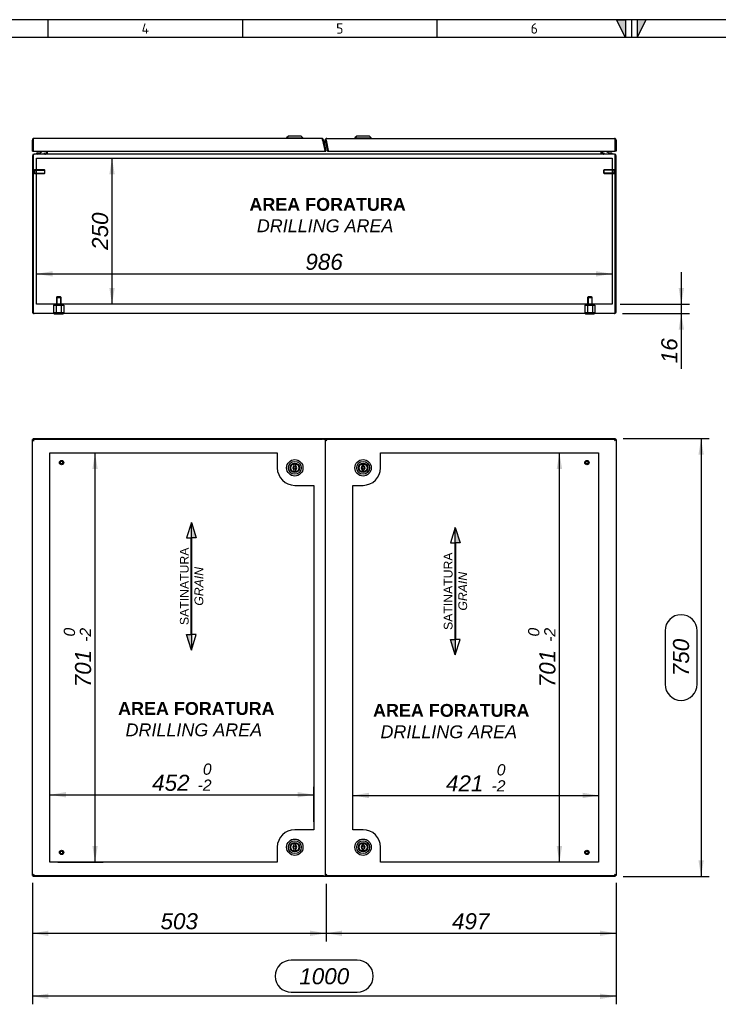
# Model space of a CAD drawing. Extents: x 6 to 412, y 11 to 288.
# Tile 3 of 4: x 104 to 224, y 119 to 288. Entities that reach past the tile are written whole.
import ezdxf
from ezdxf.enums import TextEntityAlignment as Align
from ezdxf.lldxf.tags import DXFTag

# ---------------------------------------------------------------- set-up
doc = ezdxf.new("R2010")
doc.units = 0
doc.layers.get('0').update_dxf_attribs({"linetype": 'CONTINUOUS'})
for name, color, linetype in [('_TRANSLATION', 7, 'CONTINUOUS'), ('AE00121_01', 7, 'CONTINUOUS'), ('AE00417_01', 7, 'CONTINUOUS'), ('AE00907_02', 7, 'CONTINUOUS'), ('AE00989_10', 7, 'CONTINUOUS'), ('C0000000', 7, 'CONTINUOUS'), ('C0000000_01', 7, 'CONTINUOUS'), ('C0000000_04', 7, 'CONTINUOUS'), ('C0000000_05', 7, 'CONTINUOUS'), ('C0000000_46', 7, 'CONTINUOUS'), ('C0000000_85', 7, 'CONTINUOUS'), ('C0000000_86', 7, 'CONTINUOUS'), ('DEFAULT', 7, 'CONTINUOUS')]:
    doc.layers.add(name, color=color, linetype=linetype)
doc.styles.add('SEACAD_ARIAL', font='arial.ttf')
doc.styles.add('SEACAD_ARIALI', font='ariali.ttf')
tags = doc.linetypes.add('CENTER2', pattern=[28.575, 19.05, -3.175, 3.175, -3.175]).pattern_tags.tags
tags[10:11] = [DXFTag(74, 4), DXFTag(75, 0), DXFTag(340, '0'), DXFTag(46, 0.0), DXFTag(50, 0.0), DXFTag(44, 0.0), DXFTag(45, 0.0)]
tags[8:9] = [DXFTag(74, 4), DXFTag(75, 0), DXFTag(340, '0'), DXFTag(46, 0.0), DXFTag(50, 0.0), DXFTag(44, 0.0), DXFTag(45, 0.0)]
tags[6:7] = [DXFTag(74, 4), DXFTag(75, 0), DXFTag(340, '0'), DXFTag(46, 0.0), DXFTag(50, 0.0), DXFTag(44, 0.0), DXFTag(45, 0.0)]
tags[4:5] = [DXFTag(74, 4), DXFTag(75, 0), DXFTag(340, '0'), DXFTag(46, 0.0), DXFTag(50, 0.0), DXFTag(44, 0.0), DXFTag(45, 0.0)]
tags = doc.linetypes.add('HIDDEN2', pattern=[4.7625, 3.175, -1.5875]).pattern_tags.tags
tags[6:7] = [DXFTag(74, 4), DXFTag(75, 0), DXFTag(340, '0'), DXFTag(46, 0.0), DXFTag(50, 0.0), DXFTag(44, 0.0), DXFTag(45, 0.0)]
tags[4:5] = [DXFTag(74, 4), DXFTag(75, 0), DXFTag(340, '0'), DXFTag(46, 0.0), DXFTag(50, 0.0), DXFTag(44, 0.0), DXFTag(45, 0.0)]
doc.dimstyles.new('ISO', dxfattribs={"dimtxt": 2.75, "dimasz": 2.75, "dimexe": 1.375, "dimexo": 1.375, "dimgap": 0.6875, "dimtad": 1, "dimdec": 1, "dimlfac": 10, "dimtxsty": 'SEACAD_ARIAL', "dimsah": 1, "dimcen": 1.375, "dimadec": 1, "dimazin": 3, "dimtfac": 0.7, "dimtdec": 3, "dimtmove": 0, "dimatfit": 3})

# ---------------------------------------------------------------- blocks, each defined once
blk = doc.blocks.new('SE')
at = {"layer": 'AE00417_01', "color": 7, "linetype": 'HIDDEN2'}
for centre, radius in [((111.56, 211.7), 0.375), ((111.56, 211.7), 0.3), ((111.56, 211.7), 0.25), ((111.56, 211.7), 0.225), ((201.56, 211.7), 0.375), ((201.56, 211.7), 0.3), ((201.56, 211.7), 0.25), ((201.56, 211.7), 0.225), ((111.56, 144.9), 0.375), ((111.56, 144.9), 0.3), ((111.56, 144.9), 0.25), ((111.56, 144.9), 0.225), ((201.56, 144.9), 0.375), ((201.56, 144.9), 0.3), ((201.56, 144.9), 0.25), ((201.56, 144.9), 0.225)]:
    blk.add_circle(centre, radius, dxfattribs=at)
for centre in [(111.56, 211.7), (201.56, 211.7), (111.56, 144.9), (201.56, 144.9)]:
    blk.add_arc(centre, 0.238, 75, 15, dxfattribs=at)
at = {"layer": 'AE00989_10', "color": 7, "linetype": 'CONTINUOUS'}
for p, q in [((151.36, 211.25), (151.36, 211.11)), ((151.66, 211.11), (151.66, 211.25)), ((163.06, 211.25), (163.06, 211.11)), ((163.36, 211.11), (163.36, 211.25)), ((151.36, 210.48), (151.36, 210.35)), ((151.66, 210.35), (151.66, 210.48)), ((163.06, 210.48), (163.06, 210.35)), ((163.36, 210.35), (163.36, 210.48)), ((151.36, 146.25), (151.36, 146.11)), ((151.36, 145.48), (151.36, 145.35)), ((151.66, 146.11), (151.66, 146.25)), ((151.66, 145.35), (151.66, 145.48)), ((163.06, 146.25), (163.06, 146.11)), ((163.06, 145.48), (163.06, 145.35)), ((163.36, 146.11), (163.36, 146.25)), ((163.36, 145.35), (163.36, 145.48))]:
    blk.add_line(p, q, dxfattribs=at)
for centre, radius in [((151.51, 210.8), 1.4), ((151.51, 210.8), 1.1), ((151.51, 210.8), 0.815), ((151.51, 210.8), 0.8), ((151.51, 210.8), 0.7), ((151.51, 210.8), 0.2), ((163.21, 210.8), 1.4), ((163.21, 210.8), 1.1), ((163.21, 210.8), 0.815), ((163.21, 210.8), 0.8), ((163.21, 210.8), 0.7), ((163.21, 210.8), 0.2), ((151.51, 145.8), 1.4), ((151.51, 145.8), 1.1), ((163.21, 145.8), 1.4), ((163.21, 145.8), 1.1), ((151.51, 145.8), 0.815), ((151.51, 145.8), 0.8), ((151.51, 145.8), 0.7), ((151.51, 145.8), 0.2), ((163.21, 145.8), 0.815), ((163.21, 145.8), 0.8), ((163.21, 145.8), 0.7), ((163.21, 145.8), 0.2)]:
    blk.add_circle(centre, radius, dxfattribs=at)
for centre, radius, start, end in [((151.51, 210.8), 0.35, 115.3769, 244.6231), ((151.51, 211.25), 0.15, 0, 180), ((151.51, 210.8), 0.35, 295.3769, 64.6231), ((163.21, 210.8), 0.35, 115.3769, 244.6231), ((163.21, 211.25), 0.15, 0, 180), ((163.21, 210.8), 0.35, 295.3769, 64.6231), ((151.51, 210.35), 0.15, 180, 0), ((163.21, 210.35), 0.15, 180, 0), ((151.51, 145.8), 0.35, 115.3769, 244.6231), ((151.51, 146.25), 0.15, 0, 180), ((151.51, 145.35), 0.15, 180, 0), ((151.51, 145.8), 0.35, 295.3769, 64.6231), ((163.21, 145.8), 0.35, 115.3769, 244.6231), ((163.21, 146.25), 0.15, 0, 180), ((163.21, 145.35), 0.15, 180, 0), ((163.21, 145.8), 0.35, 295.3769, 64.6231)]:
    blk.add_arc(centre, radius, start, end, dxfattribs=at)
at = {"layer": 'C0000000_46', "color": 7, "linetype": 'CONTINUOUS'}
for p, q in [((106.56, 215.64), (106.71, 215.58)), ((106.56, 215.64), (106.71, 215.64)), ((106.56, 215.54), (106.56, 215.64)), ((106.76, 215.7), (106.71, 215.8)), ((106.71, 215.8), (106.71, 215.7)), ((106.71, 215.8), (206.41, 215.8)), ((206.41, 215.8), (206.36, 215.7)), ((206.41, 215.8), (206.41, 215.7)), ((206.41, 215.58), (206.56, 215.64)), ((206.56, 215.64), (206.41, 215.64)), ((206.56, 215.64), (206.56, 215.54)), ((106.56, 140.95), (106.56, 141.05)), ((106.71, 141.02), (106.56, 140.95)), ((106.56, 140.95), (106.71, 140.95)), ((106.71, 140.8), (106.76, 140.9)), ((106.71, 140.8), (106.71, 140.9)), ((206.41, 140.8), (106.71, 140.8)), ((206.36, 140.9), (206.41, 140.8)), ((206.56, 140.95), (206.41, 141.02)), ((206.56, 140.95), (206.41, 140.95)), ((206.41, 140.8), (206.41, 140.9)), ((206.56, 141.05), (206.56, 140.95))]:
    blk.add_line(p, q, dxfattribs=at)
at = {"layer": 'C0000000_85', "color": 7, "linetype": 'CONTINUOUS'}
for p, q in [((106.56, 215.54), (106.71, 215.54)), ((106.56, 141.05), (106.56, 215.54)), ((106.71, 215.7), (106.71, 215.55)), ((106.71, 215.7), (156.26, 215.7)), ((106.71, 215.55), (106.86, 215.4)), ((106.71, 215.54), (106.71, 215.55)), ((106.71, 215.54), (106.86, 215.4)), ((106.71, 215.54), (106.71, 215.54)), ((106.71, 215.54), (106.71, 215.54)), ((156.26, 215.7), (156.27, 215.7)), ((156.41, 215.7), (156.27, 215.7)), ((156.41, 215.7), (156.84, 215.7)), ((156.84, 215.54), (156.84, 215.7)), ((106.56, 141.05), (106.71, 141.05)), ((106.71, 141.05), (106.86, 141.2)), ((106.71, 141.05), (106.86, 141.2)), ((106.71, 140.9), (106.71, 141.05)), ((106.71, 141.05), (106.71, 141.05)), ((106.71, 141.05), (106.71, 141.05)), ((106.71, 141.05), (106.71, 141.05)), ((156.26, 140.9), (106.71, 140.9)), ((156.27, 140.9), (156.26, 140.9)), ((156.41, 140.9), (156.27, 140.9)), ((156.41, 140.9), (156.84, 140.9)), ((156.84, 141.05), (156.84, 140.9))]:
    blk.add_line(p, q, dxfattribs=at)
at = {"layer": 'C0000000_85', "color": 7, "linetype": 'CENTER2'}
for p, q in [((109.56, 213.35), (148.51, 213.35)), ((109.56, 143.25), (109.56, 213.35)), ((148.51, 213.35), (148.51, 210.8)), ((151.51, 207.8), (154.76, 207.8)), ((154.76, 207.8), (154.76, 148.8)), ((154.76, 148.8), (151.51, 148.8)), ((148.51, 145.8), (148.51, 143.25)), ((148.51, 143.25), (109.56, 143.25))]:
    blk.add_line(p, q, dxfattribs=at)
for centre, start, end in [((151.51, 210.8), 180, 270), ((151.51, 145.8), 90, 180)]:
    blk.add_arc(centre, 3, start, end, dxfattribs=at)
at = {"layer": 'C0000000_86', "color": 7, "linetype": 'CONTINUOUS'}
for p, q in [((156.71, 215.54), (156.86, 215.54)), ((156.71, 215.54), (156.71, 141.05)), ((156.86, 215.7), (156.86, 215.55)), ((156.86, 215.7), (206.41, 215.7)), ((156.86, 215.55), (156.86, 215.55)), ((156.86, 215.55), (157.01, 215.4)), ((156.86, 215.55), (156.86, 215.55)), ((156.86, 215.55), (156.86, 215.55)), ((156.86, 215.54), (157.01, 215.4)), ((156.86, 215.54), (156.86, 215.54)), ((157, 215.41), (157, 215.41)), ((206.41, 215.55), (206.26, 215.4)), ((206.41, 215.54), (206.26, 215.4)), ((206.41, 215.7), (206.41, 215.55)), ((206.41, 215.55), (206.41, 215.54)), ((206.56, 215.54), (206.41, 215.54)), ((206.41, 215.54), (206.41, 215.54)), ((206.41, 215.54), (206.41, 215.54)), ((206.56, 215.54), (206.56, 141.05)), ((156.71, 141.05), (156.86, 141.05)), ((156.86, 141.04), (157.01, 141.2)), ((156.86, 141.05), (157.01, 141.2)), ((156.86, 141.05), (156.86, 141.05)), ((156.86, 141.04), (156.86, 141.05)), ((156.86, 141.05), (156.86, 141.05)), ((156.86, 141.04), (156.86, 141.04)), ((156.86, 140.9), (156.86, 141.04)), ((206.41, 140.9), (156.86, 140.9)), ((157, 141.18), (157, 141.18)), ((206.41, 141.05), (206.26, 141.2)), ((206.41, 141.05), (206.26, 141.2)), ((206.56, 141.05), (206.41, 141.05)), ((206.41, 140.9), (206.41, 141.05)), ((206.41, 141.05), (206.41, 141.05)), ((206.41, 141.05), (206.41, 141.05)), ((206.41, 141.05), (206.41, 141.05))]:
    blk.add_line(p, q, dxfattribs=at)
at = {"layer": 'C0000000_86', "color": 7, "linetype": 'CENTER2'}
for p, q in [((166.21, 210.8), (166.21, 213.35)), ((166.21, 213.35), (203.56, 213.35)), ((203.56, 213.35), (203.56, 143.25)), ((161.46, 148.8), (161.46, 207.8)), ((161.46, 207.8), (163.21, 207.8)), ((163.21, 148.8), (161.46, 148.8)), ((166.21, 143.25), (166.21, 145.8)), ((203.56, 143.25), (166.21, 143.25))]:
    blk.add_line(p, q, dxfattribs=at)
for centre, start, end in [((163.21, 210.8), 270, 360), ((163.21, 145.8), 0, 90)]:
    blk.add_arc(centre, 3, start, end, dxfattribs=at)
blk = doc.blocks.new('SE1')
at = {"layer": 'AE00121_01', "color": 7, "linetype": 'CONTINUOUS'}
blk.add_arc((157.21, 265.7), 0.24, 171.873, 213.127, dxfattribs=at)
at = {"layer": 'AE00417_01', "color": 7, "linetype": 'HIDDEN2'}
for p, q in [((106.81, 261.93), (106.71, 261.93)), ((106.81, 261.93), (106.81, 261.18)), ((106.91, 261.85), (106.91, 261.25)), ((108.63, 261.85), (106.91, 261.85)), ((106.91, 261.79), (108.7, 261.79)), ((108.63, 261.85), (108.63, 261.25)), ((108.71, 261.78), (108.63, 261.85)), ((108.71, 261.33), (108.71, 261.78)), ((204.48, 261.85), (204.41, 261.78)), ((204.41, 261.78), (204.41, 261.33)), ((206.21, 261.79), (204.42, 261.79)), ((204.48, 261.25), (204.48, 261.85)), ((206.21, 261.85), (204.48, 261.85)), ((206.21, 261.25), (206.21, 261.85)), ((206.31, 261.18), (206.31, 261.93)), ((206.41, 261.93), (206.31, 261.93)), ((106.71, 261.18), (106.81, 261.18)), ((106.91, 261.31), (108.7, 261.31)), ((106.91, 261.25), (108.63, 261.25)), ((108.63, 261.25), (108.71, 261.33)), ((204.41, 261.33), (204.48, 261.25)), ((206.21, 261.31), (204.42, 261.31)), ((204.48, 261.25), (206.21, 261.25)), ((206.31, 261.18), (206.41, 261.18))]:
    blk.add_line(p, q, dxfattribs=at)
at = {"layer": 'AE00417_01', "color": 7, "linetype": 'CONTINUOUS'}
for p, q in [((106.71, 261.93), (106.71, 261.93)), ((206.41, 261.93), (206.41, 261.93)), ((106.71, 261.18), (106.71, 261.18)), ((206.41, 261.18), (206.41, 261.18))]:
    blk.add_line(p, q, dxfattribs=at)
at = {"layer": 'AE00417_01', "color": 7, "linetype": 'HIDDEN2'}
for centre, start, end in [((106.86, 261.85), 180, 0), ((206.26, 261.85), 180, 0), ((106.86, 261.25), 0, 180), ((206.26, 261.25), 0, 180)]:
    blk.add_arc(centre, 0.05, start, end, dxfattribs=at)
at = {"layer": 'AE00907_02', "color": 7, "linetype": 'CONTINUOUS'}
blk.add_line((106.71, 241.88), (106.71, 237.9), dxfattribs=at)
for centre, start, end in [((107.21, 241.88), 178.0727, 180), ((107.21, 237.9), 180, 181.9273)]:
    blk.add_arc(centre, 0.5, start, end, dxfattribs=at)
at = {"layer": 'AE00989_10', "color": 7, "linetype": 'CONTINUOUS'}
for p, q in [((150.41, 267.65), (150.11, 267.35)), ((150.11, 267.35), (152.91, 267.35)), ((150.11, 267.35), (150.11, 267.25)), ((152.61, 267.65), (150.41, 267.65)), ((152.91, 267.35), (152.61, 267.65)), ((152.91, 267.25), (152.91, 267.35)), ((162.11, 267.65), (161.81, 267.35)), ((161.81, 267.35), (164.61, 267.35)), ((161.81, 267.35), (161.81, 267.25)), ((164.31, 267.65), (162.11, 267.65)), ((164.61, 267.35), (164.31, 267.65)), ((164.61, 267.25), (164.61, 267.35))]:
    blk.add_line(p, q, dxfattribs=at)
at = {"layer": 'C0000000', "color": 7, "linetype": 'CONTINUOUS'}
for p, q in [((108.9, 265.05), (108.9, 264.75)), ((107.25, 264.65), (107.25, 264.65)), ((107.35, 264.75), (107.54, 264.75)), ((108.6, 264.75), (108.6, 264.55))]:
    blk.add_line(p, q, dxfattribs=at)
for centre, radius, start, end in [((107.54, 265.85), 1.1, 270, 313.2327), ((107.35, 264.65), 0.1, 90, 180), ((107.35, 264.65), 0.1, 180, 270)]:
    blk.add_arc(centre, radius, start, end, dxfattribs=at)
blk.add_open_spline([(108.7, 264.55), (108.71, 264.55), (108.73, 264.55), (108.75, 264.56), (108.76, 264.56), (108.79, 264.57), (108.8, 264.58), (108.82, 264.59), (108.83, 264.6), (108.86, 264.63), (108.87, 264.65), (108.89, 264.7), (108.9, 264.72), (108.9, 264.75)], degree=3, knots=[0, 0, 0, 0, 0.125, 0.125, 0.25, 0.25, 0.375, 0.375, 0.5, 0.5, 0.75, 0.75, 1, 1, 1, 1], dxfattribs=at)
at = {"layer": 'C0000000_01', "color": 7, "linetype": 'CONTINUOUS'}
for p, q in [((204.22, 265.05), (204.22, 264.75)), ((204.52, 264.55), (204.52, 264.75)), ((205.58, 264.75), (205.77, 264.75)), ((205.87, 264.65), (205.87, 264.65))]:
    blk.add_line(p, q, dxfattribs=at)
for centre, radius, start, end in [((205.58, 265.85), 1.1, 226.8212, 270), ((205.77, 264.65), 0.1, 0, 90), ((205.77, 264.65), 0.1, 270, 0)]:
    blk.add_arc(centre, radius, start, end, dxfattribs=at)
blk.add_open_spline([(204.22, 264.75), (204.22, 264.72), (204.23, 264.7), (204.25, 264.65), (204.26, 264.63), (204.29, 264.6), (204.3, 264.59), (204.32, 264.58), (204.33, 264.57), (204.36, 264.56), (204.37, 264.56), (204.39, 264.55), (204.41, 264.55), (204.42, 264.55)], degree=3, knots=[0, 0, 0, 0, 0.25, 0.25, 0.5, 0.5, 0.625, 0.625, 0.75, 0.75, 0.875, 0.875, 1, 1, 1, 1], dxfattribs=at)
at = {"layer": 'C0000000_04', "color": 7, "linetype": 'HIDDEN2'}
for p, q in [((110.76, 240.1), (110.66, 240)), ((110.66, 240), (111.46, 240)), ((110.66, 240), (110.66, 238.7)), ((110.74, 240.08), (110.74, 238.7)), ((111.36, 240.1), (110.76, 240.1)), ((111.46, 240), (111.36, 240.1)), ((111.38, 240.08), (111.38, 238.7)), ((111.46, 238.7), (111.46, 240)), ((201.76, 240.1), (201.66, 240)), ((201.66, 240), (202.46, 240)), ((201.66, 240), (201.66, 238.7)), ((201.74, 240.08), (201.74, 238.7)), ((202.36, 240.1), (201.76, 240.1)), ((202.46, 240), (202.36, 240.1)), ((202.38, 240.08), (202.38, 238.7)), ((202.46, 238.7), (202.46, 240)), ((110.19, 238.7), (110.63, 238.7)), ((110.19, 238.7), (110.19, 237.4)), ((110.63, 238.7), (111.49, 238.7)), ((110.63, 238.7), (110.63, 237.4)), ((111.49, 238.7), (111.93, 238.7)), ((111.49, 238.7), (111.49, 237.4)), ((111.93, 238.7), (111.93, 237.4)), ((201.19, 238.7), (201.63, 238.7)), ((201.19, 238.7), (201.19, 237.4)), ((201.63, 238.7), (202.49, 238.7)), ((201.63, 238.7), (201.63, 237.4)), ((202.49, 238.7), (202.93, 238.7)), ((202.49, 238.7), (202.49, 237.4)), ((202.93, 238.7), (202.93, 237.4)), ((110.19, 237.4), (110.63, 237.4)), ((110.63, 237.4), (111.49, 237.4)), ((111.49, 237.4), (111.93, 237.4)), ((201.19, 237.4), (201.63, 237.4)), ((201.63, 237.4), (202.49, 237.4)), ((202.49, 237.4), (202.93, 237.4))]:
    blk.add_line(p, q, dxfattribs=at)
at = {"layer": 'C0000000_05', "color": 7, "linetype": 'CONTINUOUS'}
for p, q in [((110.31, 237.25), (110.31, 237.15)), ((111.81, 237.15), (110.31, 237.15)), ((111.81, 237.15), (111.81, 237.25)), ((201.31, 237.25), (201.31, 237.15)), ((202.81, 237.15), (201.31, 237.15)), ((202.81, 237.15), (202.81, 237.25))]:
    blk.add_line(p, q, dxfattribs=at)
at = {"layer": 'C0000000_46', "color": 7, "linetype": 'CONTINUOUS'}
for p, q in [((156.33, 266.7), (156.33, 266.7)), ((156.48, 266.7), (156.76, 266.7)), ((156.91, 266.7), (156.91, 266.7)), ((108.96, 265.05), (108.96, 264.68)), ((109.11, 265.05), (109.11, 264.68)), ((109.11, 264.68), (109.11, 265.05)), ((156.36, 266.55), (156.36, 266.55)), ((156.52, 266.55), (156.79, 266.55)), ((156.94, 266.55), (156.95, 266.55)), ((204.01, 264.68), (204.01, 265.05)), ((204.01, 265.05), (204.01, 264.68)), ((204.16, 264.68), (204.16, 265.05)), ((106.56, 264.27), (106.56, 237.53)), ((106.71, 264.27), (106.71, 241.88)), ((106.71, 237.53), (106.71, 264.27)), ((106.84, 264.55), (106.84, 264.55)), ((206.28, 264.55), (106.84, 264.55)), ((109.11, 264.68), (109.11, 264.55)), ((204.01, 264.68), (204.01, 264.55)), ((204.79, 263.85), (205.86, 263.85)), ((206.28, 264.55), (206.28, 264.55)), ((206.41, 264.27), (206.41, 237.53)), ((206.41, 237.53), (206.41, 264.27)), ((206.56, 237.53), (206.56, 264.27)), ((107.26, 261.25), (107.26, 261.85)), ((205.86, 261.85), (205.86, 261.25)), ((106.71, 237.9), (106.71, 237.53)), ((111.46, 238.85), (110.66, 238.85)), ((202.46, 238.85), (201.66, 238.85)), ((106.71, 237.28), (106.71, 237.53)), ((106.71, 237.53), (106.71, 237.28)), ((206.28, 237.25), (106.84, 237.25)), ((206.41, 237.53), (206.41, 237.28)), ((206.41, 237.28), (206.41, 237.53))]:
    blk.add_line(p, q, dxfattribs=at)
at = {"layer": 'C0000000_46', "color": 7, "linetype": 'CENTER2'}
for p, q in [((107.26, 261.85), (107.26, 263.85)), ((107.26, 263.85), (204.79, 263.85)), ((205.86, 263.85), (205.86, 261.85)), ((107.26, 238.85), (107.26, 261.25)), ((205.86, 261.25), (205.86, 238.85)), ((110.66, 238.85), (107.26, 238.85)), ((201.66, 238.85), (111.46, 238.85)), ((205.86, 238.85), (202.46, 238.85))]:
    blk.add_line(p, q, dxfattribs=at)
at = {"layer": 'C0000000_46', "color": 7, "linetype": 'CONTINUOUS'}
for centre, radius, start, end in [((106.84, 264.27), 0.28, 90, 180), ((108.83, 264.68), 0.13, 270, 0), ((108.83, 264.68), 0.28, 332.336, 0), ((204.29, 264.68), 0.28, 180, 207.664), ((204.29, 264.68), 0.13, 180, 270), ((206.28, 264.27), 0.28, 0, 90), ((106.84, 237.53), 0.28, 180, 242.336), ((106.84, 237.53), 0.28, 242.336, 270), ((206.28, 237.53), 0.28, 270, 297.664), ((206.28, 237.53), 0.28, 297.664, 0)]:
    blk.add_arc(centre, radius, start, end, dxfattribs=at)
for centre, major_axis, ratio, start_param, end_param in [((106.84, 264.27), (0, -0.28), 0.464286, 3.141593, 4.712389), ((206.28, 264.27), (0, 0.28), 0.464286, 4.712389, 6.283185), ((106.84, 237.53), (0, 0.28), 0.997824, 2.658765, 3.141593), ((206.28, 237.53), (0, 0.28), 0.997824, 3.141593, 3.624421)]:
    blk.add_ellipse(centre, major_axis=major_axis, ratio=ratio, start_param=start_param, end_param=end_param, dxfattribs=at)
at = {"layer": 'C0000000_85', "color": 7, "linetype": 'CONTINUOUS'}
for p, q in [((106.56, 265.05), (106.56, 266.95)), ((106.71, 267.21), (106.71, 266.95)), ((106.71, 266.95), (106.71, 267.21)), ((106.71, 265.05), (106.71, 266.95)), ((106.71, 266.95), (106.71, 265.2)), ((156.12, 267.25), (106.86, 267.25)), ((156.26, 266.95), (156.26, 267.21)), ((156.27, 266.95), (156.26, 266.95)), ((156.27, 267.21), (156.27, 266.98)), ((156.41, 267.02), (156.27, 266.98)), ((156.27, 266.98), (156.69, 265.05)), ((156.27, 266.95), (156.66, 265.2)), ((156.41, 267.02), (156.84, 265.08)), ((106.56, 265.05), (106.71, 265.05)), ((106.71, 265.2), (106.71, 265.05)), ((106.71, 265.05), (156.66, 265.05)), ((156.66, 265.05), (156.66, 265.2)), ((156.69, 265.05), (156.84, 265.08))]:
    blk.add_line(p, q, dxfattribs=at)
for centre, radius, start, end in [((106.86, 266.95), 0.3, 120, 180), ((106.86, 266.95), 0.3, 90, 120), ((156.12, 266.95), 0.3, 60.7811, 90), ((156.12, 266.95), 0.3, 12.5, 60.7811), ((106.8, 265.29), 0.094, 180, 185.2876), ((106.71, 265.2), 0.0002, 180, 294.4698)]:
    blk.add_arc(centre, radius, start, end, dxfattribs=at)
for centre, ratio, start_param, end_param in [((106.86, 266.95), 0.998114, 3.141593, 3.665191), ((156.12, 266.95), 0.969629, 2.617994, 3.141593)]:
    blk.add_ellipse(centre, major_axis=(0, -0.3), ratio=ratio, start_param=start_param, end_param=end_param, dxfattribs=at)
at = {"layer": 'C0000000_86', "color": 7, "linetype": 'CONTINUOUS'}
for p, q in [((156.72, 266.89), (157.13, 265.02)), ((156.86, 267.21), (156.86, 267.21)), ((156.86, 266.95), (156.86, 267.21)), ((156.86, 267.21), (156.86, 267.21)), ((156.86, 266.95), (157.24, 265.2)), ((156.86, 266.92), (157.24, 265.2)), ((157.01, 267.25), (206.26, 267.25)), ((206.41, 267.21), (206.41, 266.95)), ((206.41, 266.95), (206.41, 267.21)), ((206.41, 266.95), (206.41, 265.05)), ((206.41, 265.2), (206.41, 266.95)), ((206.56, 266.95), (206.56, 265.05)), ((157.28, 265.05), (157.13, 265.02)), ((157.24, 265.2), (157.24, 265.05)), ((157.24, 265.05), (206.41, 265.05)), ((206.41, 265.2), (206.41, 265.05)), ((206.56, 265.05), (206.41, 265.05))]:
    blk.add_line(p, q, dxfattribs=at)
for centre, radius, start, end in [((157.01, 266.95), 0.3, 119.2189, 192.5), ((157.01, 266.95), 0.3, 90, 119.2189), ((157.01, 266.95), 0.15, 189.5762, 192.5), ((206.26, 266.95), 0.3, 60, 90), ((206.26, 266.95), 0.3, 0, 60), ((206.32, 265.29), 0.094, 354.7124, 0), ((206.41, 265.2), 0.0002, 245.5302, 0)]:
    blk.add_arc(centre, radius, start, end, dxfattribs=at)
for centre, ratio, start_param, end_param in [((157.01, 266.95), 0.976947, 3.141593, 3.668113), ((206.26, 266.95), 0.998114, 2.617994, 3.141593)]:
    blk.add_ellipse(centre, major_axis=(0, -0.3), ratio=ratio, start_param=start_param, end_param=end_param, dxfattribs=at)
blk = doc.blocks.new('SAT')
at = {"linetype": 'CONTINUOUS'}
for points in [[(-10.97, -1.95), (-8.32, -1.95), (-8.32, -1.11)], [(8.24, -2.03), (8.24, -1.87), (-8.32, -1.87), (-8.32, -2.03)], [(10.89, -1.95), (8.24, -1.95), (8.24, -2.79)]]:
    blk.add_hatch(color=7, dxfattribs=at).paths.add_polyline_path(points)
at = {"color": 7, "linetype": 'CONTINUOUS'}
for p, q in [((10.89, -1.95), (8.24, -1.11)), ((8.24, -1.11), (8.24, -1.87)), ((-10.97, -1.95), (-8.32, -2.79)), ((-8.32, -2.79), (-8.32, -2.03))]:
    blk.add_line(p, q, dxfattribs=at)
for points in [[(-10.97, -1.95), (-8.32, -1.11), (-8.32, -1.95), (-10.97, -1.95)], [(8.24, -2.03), (8.24, -1.87), (-8.32, -1.87), (-8.32, -2.03), (8.24, -2.03)], [(10.89, -1.95), (8.24, -2.79), (8.24, -1.95), (10.89, -1.95)]]:
    blk.add_lwpolyline(points, dxfattribs=at)
at = {"insert": (-0.05, -4), "char_height": 1.5, "width": 16.3187, "attachment_point": 8}
blk.add_mtext('{\\fArial|b0||i0||c0|p34;\\C7;\\H1.5;\\W1.;SATINATURA \\P}{\\fArial|b0||i1||c0|p34;\\C7;\\H1.5;\\W1.;GRAIN\\P}', dxfattribs=at)
blk = doc.blocks.new('DMBLK97')
at = {"layer": '_TRANSLATION', "linetype": 'CONTINUOUS'}
for points in [[(221.57, 213.05), (221.11, 215.8), (220.66, 213.05)], [(221.57, 143.55), (220.66, 143.55), (221.11, 140.8)]]:
    blk.add_hatch(color=7, dxfattribs=at).paths.add_polyline_path(points)
at = {"layer": '_TRANSLATION', "color": 7, "linetype": 'CONTINUOUS'}
for p, q in [((207.78, 215.8), (222.49, 215.8)), ((221.11, 215.8), (221.11, 140.8)), ((214.93, 182.88), (214.93, 173.71)), ((220.43, 173.71), (220.43, 182.88)), ((207.78, 140.8), (222.49, 140.8))]:
    blk.add_line(p, q, dxfattribs=at)
for centre, start, end in [((217.68, 182.88), 0, 180), ((217.68, 173.71), 180, 0)]:
    blk.add_arc(centre, 2.75, start, end, dxfattribs=at)
at = {"layer": '_TRANSLATION', "color": 7, "linetype": 'CONTINUOUS', "style": 'SEACAD_ARIALI'}
blk.add_text('750', height=2.75, rotation=90, dxfattribs=at).set_placement((216.3, 175.09), align=Align.TOP_LEFT)
blk = doc.blocks.new('DMBLK98')
at = {"layer": '_TRANSLATION', "linetype": 'CONTINUOUS'}
for points in [[(109.31, 119.79), (109.31, 120.71), (106.56, 120.25)], [(203.81, 119.79), (206.56, 120.25), (203.81, 120.71)]]:
    blk.add_hatch(color=7, dxfattribs=at).paths.add_polyline_path(points)
at = {"layer": '_TRANSLATION', "color": 7, "linetype": 'CONTINUOUS'}
for p, q in [((106.56, 139.67), (106.56, 118.88)), ((206.56, 139.67), (206.56, 118.88)), ((162.21, 126.44), (150.91, 126.44)), ((206.56, 120.25), (106.56, 120.25)), ((150.91, 120.94), (162.21, 120.94))]:
    blk.add_line(p, q, dxfattribs=at)
for centre, start, end in [((150.91, 123.69), 90, 270), ((162.21, 123.69), 270, 90)]:
    blk.add_arc(centre, 2.75, start, end, dxfattribs=at)
at = {"layer": '_TRANSLATION', "color": 7, "linetype": 'CONTINUOUS', "style": 'SEACAD_ARIALI'}
blk.add_text('1000', height=2.75, dxfattribs=at).set_placement((152.28, 125.06), align=Align.TOP_LEFT)
blk = doc.blocks.new('DMBLK99')
at = {"layer": '_TRANSLATION', "linetype": 'CONTINUOUS'}
for points in [[(109.31, 130.58), (109.31, 131.5), (106.56, 131.04)], [(154.11, 130.58), (156.86, 131.04), (154.11, 131.5)]]:
    blk.add_hatch(color=7, dxfattribs=at).paths.add_polyline_path(points)
at = {"layer": '_TRANSLATION', "color": 7, "linetype": 'CONTINUOUS'}
for p, q in [((106.56, 139.67), (106.56, 129.66)), ((156.86, 139.52), (156.86, 129.66)), ((106.56, 131.04), (156.86, 131.04))]:
    blk.add_line(p, q, dxfattribs=at)
at = {"layer": '_TRANSLATION', "color": 7, "linetype": 'CONTINUOUS', "style": 'SEACAD_ARIALI'}
blk.add_text('503', height=2.75, dxfattribs=at).set_placement((128.5, 134.48), align=Align.TOP_LEFT)
blk = doc.blocks.new('DMBLK100')
at = {"layer": '_TRANSLATION', "linetype": 'CONTINUOUS'}
for points in [[(159.61, 130.59), (159.61, 131.5), (156.86, 131.05)], [(203.81, 130.59), (206.56, 131.05), (203.81, 131.5)]]:
    blk.add_hatch(color=7, dxfattribs=at).paths.add_polyline_path(points)
at = {"layer": '_TRANSLATION', "color": 7, "linetype": 'CONTINUOUS'}
for p, q in [((156.86, 139.52), (156.86, 129.67)), ((206.56, 139.67), (206.56, 129.67)), ((156.86, 131.05), (206.56, 131.05))]:
    blk.add_line(p, q, dxfattribs=at)
at = {"layer": '_TRANSLATION', "color": 7, "linetype": 'CONTINUOUS', "style": 'SEACAD_ARIALI'}
blk.add_text('497', height=2.75, dxfattribs=at).set_placement((178.44, 134.48), align=Align.TOP_LEFT)
blk = doc.blocks.new('DMBLK108')
at = {"layer": '_TRANSLATION', "linetype": 'CONTINUOUS'}
for points in [[(218.18, 241.6), (217.27, 241.6), (217.72, 238.85)], [(218.18, 234.5), (217.72, 237.25), (217.27, 234.5)]]:
    blk.add_hatch(color=7, dxfattribs=at).paths.add_polyline_path(points)
at = {"layer": '_TRANSLATION', "color": 7, "linetype": 'CONTINUOUS'}
for p, q in [((217.72, 244.35), (217.72, 227.76)), ((207.23, 238.85), (219.1, 238.85)), ((207.65, 237.25), (219.1, 237.25))]:
    blk.add_line(p, q, dxfattribs=at)
at = {"layer": '_TRANSLATION', "color": 7, "linetype": 'CONTINUOUS', "style": 'SEACAD_ARIALI'}
blk.add_text('16', height=2.75, rotation=90, dxfattribs=at).set_placement((214.29, 228.72), align=Align.TOP_LEFT)
blk = doc.blocks.new('DMBLK109')
at = {"layer": '_TRANSLATION', "linetype": 'CONTINUOUS'}
for points in [[(110.01, 244.5), (107.26, 244.04), (110.01, 243.58)], [(203.11, 244.5), (203.11, 243.58), (205.86, 244.04)]]:
    blk.add_hatch(color=7, dxfattribs=at).paths.add_polyline_path(points)
at = {"layer": '_TRANSLATION', "color": 7, "linetype": 'CONTINUOUS'}
blk.add_line((107.26, 244.04), (205.86, 244.04), dxfattribs=at)
at = {"layer": '_TRANSLATION', "color": 7, "linetype": 'CONTINUOUS', "style": 'SEACAD_ARIALI'}
blk.add_text('986', height=2.75, dxfattribs=at).set_placement((153.32, 247.48), align=Align.TOP_LEFT)
blk = doc.blocks.new('DMBLK110')
at = {"layer": '_TRANSLATION', "linetype": 'CONTINUOUS'}
for points in [[(120.66, 261.1), (120.2, 263.85), (119.74, 261.1)], [(120.66, 241.6), (119.74, 241.6), (120.2, 238.85)]]:
    blk.add_hatch(color=7, dxfattribs=at).paths.add_polyline_path(points)
at = {"layer": '_TRANSLATION', "color": 7, "linetype": 'CONTINUOUS'}
blk.add_line((120.2, 238.85), (120.2, 263.85), dxfattribs=at)
at = {"layer": '_TRANSLATION', "color": 7, "linetype": 'CONTINUOUS', "style": 'SEACAD_ARIALI'}
blk.add_text('250', height=2.75, rotation=90, dxfattribs=at).set_placement((116.77, 248.14), align=Align.TOP_LEFT)
blk = doc.blocks.new('DMBLK111')
at = {"layer": '_TRANSLATION', "linetype": 'CONTINUOUS'}
for points in [[(117.75, 210.6), (117.29, 213.35), (116.83, 210.6)], [(117.75, 146), (116.83, 146), (117.29, 143.25)]]:
    blk.add_hatch(color=7, dxfattribs=at).paths.add_polyline_path(points)
at = {"layer": '_TRANSLATION', "color": 7, "linetype": 'CONTINUOUS'}
for p, q in [((110.93, 213.35), (118.67, 213.35)), ((117.29, 143.25), (117.29, 213.35)), ((110.93, 143.25), (118.67, 143.25))]:
    blk.add_line(p, q, dxfattribs=at)
at = {"layer": '_TRANSLATION', "color": 7, "linetype": 'CONTINUOUS', "style": 'SEACAD_ARIALI'}
for s, height, p in [('0', 1.93, (111.93, 181.89)), ('-2', 1.925, (114.68, 180.99)), ('701', 2.75, (113.86, 173.2))]:
    blk.add_text(s, height=height, rotation=90, dxfattribs=at).set_placement(p, align=Align.TOP_LEFT)
blk = doc.blocks.new('DMBLK112')
at = {"layer": '_TRANSLATION', "linetype": 'CONTINUOUS'}
for points in [[(196.38, 210.6), (197.3, 210.6), (196.84, 213.35)], [(196.38, 146), (196.84, 143.25), (197.3, 146)]]:
    blk.add_hatch(color=7, dxfattribs=at).paths.add_polyline_path(points)
at = {"layer": '_TRANSLATION', "color": 7, "linetype": 'CONTINUOUS'}
for p, q in [((196.84, 143.25), (196.84, 213.35)), ((202.19, 143.25), (195.47, 143.25))]:
    blk.add_line(p, q, dxfattribs=at)
at = {"layer": '_TRANSLATION', "color": 7, "linetype": 'CONTINUOUS', "style": 'SEACAD_ARIALI'}
for s, height, p in [('0', 1.93, (191.48, 181.89)), ('-2', 1.925, (194.23, 180.99)), ('701', 2.75, (193.4, 173.2))]:
    blk.add_text(s, height=height, rotation=90, dxfattribs=at).set_placement(p, align=Align.TOP_LEFT)
blk = doc.blocks.new('DMBLK113')
at = {"layer": '_TRANSLATION', "linetype": 'CONTINUOUS'}
for points in [[(112.31, 155.24), (109.56, 154.78), (112.31, 154.32)], [(152.01, 155.24), (152.01, 154.32), (154.76, 154.78)]]:
    blk.add_hatch(color=7, dxfattribs=at).paths.add_polyline_path(points)
at = {"layer": '_TRANSLATION', "color": 7, "linetype": 'CONTINUOUS'}
for p, q in [((154.76, 150.17), (154.76, 156.15)), ((109.56, 154.78), (154.76, 154.78))]:
    blk.add_line(p, q, dxfattribs=at)
at = {"layer": '_TRANSLATION', "color": 7, "linetype": 'CONTINUOUS', "style": 'SEACAD_ARIALI'}
for s, height, p in [('0', 1.93, (135.76, 160.14)), ('452', 2.75, (127.07, 158.21)), ('-2', 1.925, (134.86, 157.39))]:
    blk.add_text(s, height=height, dxfattribs=at).set_placement(p, align=Align.TOP_LEFT)
blk = doc.blocks.new('DMBLK114')
at = {"layer": '_TRANSLATION', "linetype": 'CONTINUOUS'}
for points in [[(164.21, 155.12), (161.46, 154.66), (164.21, 154.2)], [(200.81, 155.12), (200.81, 154.2), (203.56, 154.66)]]:
    blk.add_hatch(color=7, dxfattribs=at).paths.add_polyline_path(points)
at = {"layer": '_TRANSLATION', "color": 7, "linetype": 'CONTINUOUS'}
for p, q in [((161.46, 150.17), (161.46, 156.03)), ((161.46, 154.66), (203.56, 154.66))]:
    blk.add_line(p, q, dxfattribs=at)
at = {"layer": '_TRANSLATION', "color": 7, "linetype": 'CONTINUOUS', "style": 'SEACAD_ARIALI'}
for s, height, p in [('0', 1.93, (186.1, 160.02)), ('421', 2.75, (177.41, 158.1)), ('-2', 1.925, (185.21, 157.27))]:
    blk.add_text(s, height=height, dxfattribs=at).set_placement(p, align=Align.TOP_LEFT)

msp = doc.modelspace()

# ---------------------------------------------------------------- hatches: boundary and pattern name
at = {"linetype": 'CONTINUOUS'}
for points in [[(208.154, 287.588), (206.639, 287.588), (208.154, 284.56)], [(210.173, 287.588), (210.173, 284.56), (211.687, 287.588)]]:
    msp.add_hatch(color=7, dxfattribs=at).paths.add_polyline_path(points)

# ---------------------------------------------------------------- linework, layer by layer
at = {"color": 7, "linetype": 'CONTINUOUS'}
for p, q in [((412.092, 287.588), (6.234, 287.588)), ((109.213, 287.588), (109.213, 284.56)), ((142.53, 287.588), (142.53, 284.56)), ((175.847, 287.588), (175.847, 284.56)), ((209.163, 287.588), (209.163, 284.56))]:
    msp.add_line(p, q, dxfattribs=at)
for points in [[(208.154, 287.588), (208.154, 284.56), (206.639, 287.588), (208.154, 287.588)], [(210.173, 287.588), (210.173, 284.56), (211.687, 287.588), (210.173, 287.588)]]:
    msp.add_lwpolyline(points, dxfattribs=at)
at = {"layer": 'DEFAULT', "color": 7, "linetype": 'CONTINUOUS'}
msp.add_line((412.092, 284.56), (6.234, 284.56), dxfattribs=at)

# ---------------------------------------------------------------- block references
at = {"layer": '_TRANSLATION'}
for name in ['SE1', 'SE']:
    msp.add_blockref(name, (0, 0), dxfattribs=at)
at = {"layer": '_TRANSLATION', "color": 7, "rotation": 90}
for p in [(131.848, 190.548), (177.045, 189.705)]:
    msp.add_blockref('SAT', p, dxfattribs=at)

# ---------------------------------------------------------------- texts
at = {"char_height": 1.76679, "width": 1.98765, "attachment_point": 8}
for s, insert in [('{\\fSolid Edge ANSI|b0||i0||c0|p34;\\C7;\\H1.766793;\\W1.;4}', (125.902, 285.196)), ('{\\fSolid Edge ANSI|b0||i0||c0|p34;\\C7;\\H1.766793;\\W1.;5}', (159.218, 285.196)), ('{\\fSolid Edge ANSI|b0||i0||c0|p34;\\C7;\\H1.766793;\\W1.;6}', (192.535, 285.196))]:
    msp.add_mtext(s, dxfattribs=dict(at, insert=insert))
at = {"layer": '_TRANSLATION', "char_height": 2.2, "width": 30.57852, "attachment_point": 5}
for insert in [(156.702, 254.093), (134.211, 167.718), (177.884, 167.391)]:
    msp.add_mtext('{\\fArial|b0||i0||c0|p34;\\C7;\\H2.2;\\W1.; }{\\fArial|b1||i0||c0|p34;\\C7;\\H2.2;\\W1.;AREA FORATURA \\P}{\\fArial|b0||i1||c0|p34;\\C7;\\H2.2;\\W1.;DRILLING AREA}', dxfattribs=dict(at, insert=insert))

# ---------------------------------------------------------------- dimensions: what is measured, and where the dimension line sits
at = {"layer": '_TRANSLATION', "color": 7, "linetype": 'CONTINUOUS'}
for base, p1, p2, angle, text, picture, middle, dimtype in [((120.203, 238.85), (107.26, 238.85), (107.26, 263.85), 90, '\\A1;<>', 'DMBLK110', (120.203, 251.35), 161), ((107.26, 244.039), (107.26, 238.85), (205.86, 238.85), 0, '\\A1;<>', 'DMBLK109', (156.56, 244.039), 161), ((217.725, 237.25), (205.86, 238.85), (206.28, 237.25), 90, '\\A1;<>', 'DMBLK108', (217.725, 234.023), 160), ((221.114, 215.795), (206.41, 215.795), (206.41, 140.795), 270, '\\A1;<>', 'DMBLK97', (221.114, 178.295), 161), ((117.293, 143.245), (109.56, 143.245), (109.56, 213.345), 90, '\\A1;<>{\\H0.7x; \\S0^ -2;}', 'DMBLK111', (117.293, 178.295), 161), ((196.841, 143.245), (203.56, 143.245), (203.56, 213.345), 90, '\\A1;<>{\\H0.7x; \\S0^ -2;}', 'DMBLK112', (196.841, 178.295), 161), ((106.56, 131.039), (106.56, 141.045), (156.856, 140.895), 359.82881, '\\A1;<>', 'DMBLK99', (131.708, 131.039), 161), ((156.856, 131.046), (156.856, 140.895), (206.56, 141.045), 0.17324, '\\A1;<>', 'DMBLK100', (181.708, 131.046), 161)]:
    dim = msp.add_linear_dim(base=base, p1=p1, p2=p2, angle=angle, text=text, dimstyle='ISO', dxfattribs=at)
    dim.commit()
    dim.dimension.update_dxf_attribs({"geometry": picture, "text_midpoint": middle, "dimtype": dimtype})
for base, p1, p2, text, picture, middle in [((154.759, 154.777), (109.56, 143.245), (154.759, 148.795), '\\A1;<>{\\H0.7x; \\S0^ -2;}', 'DMBLK113', (132.159, 154.777)), ((203.56, 154.659), (161.457, 148.795), (203.56, 143.245), '\\A1;<>{\\H0.7x; \\S0^ -2;}', 'DMBLK114', (182.509, 154.659)), ((106.56, 120.251), (206.56, 141.045), (106.56, 141.045), '\\A1;<>', 'DMBLK98', (156.56, 120.251))]:
    dim = msp.add_linear_dim(base=base, p1=p1, p2=p2, text=text, dimstyle='ISO', dxfattribs=at)
    dim.commit()
    dim.dimension.update_dxf_attribs({"geometry": picture, "text_midpoint": middle, "dimtype": 160})

doc.saveas('drawing.dxf')
